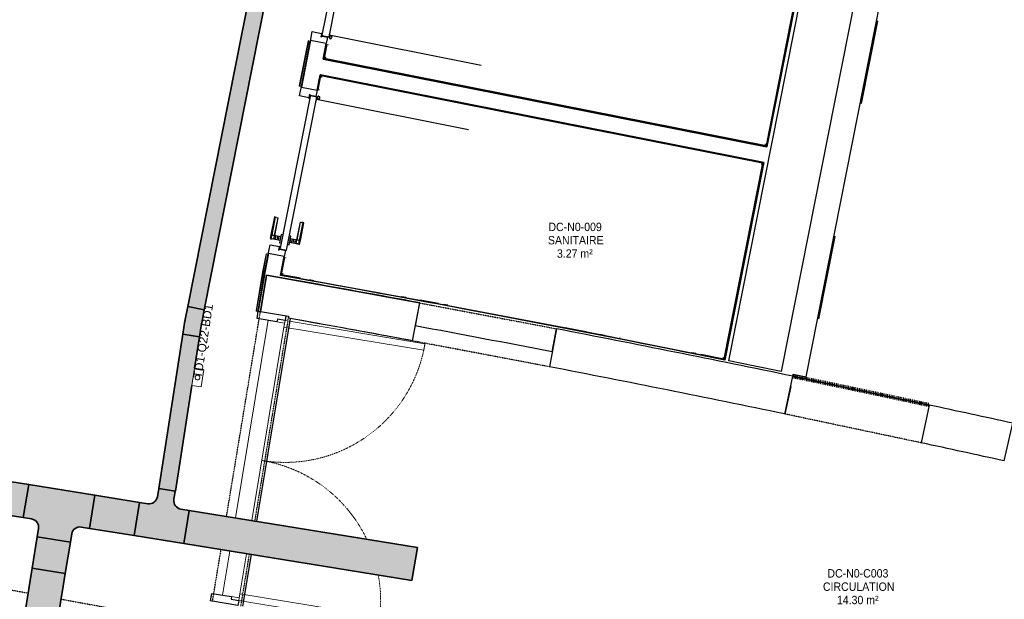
# Model space of a CAD drawing. Header units: millimetres. Extents: x -2845 to 74565, y -36590 to 13748.
# Tile 87 of 90: x 54691 to 60557, y -24662 to -21208. Entities that reach past the tile are written whole.
import ezdxf

# ---------------------------------------------------------------- set-up
doc = ezdxf.new("R2010")
doc.units = ezdxf.units.MM
doc.linetypes.add('Tiret', pattern=[2.5, 1.25, -1.25])
doc.linetypes.add('Tiret_2_', pattern=[2.5, 1.25, -1.25])
doc.layers.add('A-AREA', color=4, linetype='Tiret', lineweight=100, true_color=0x00ffff)
doc.layers.add('A-DOOR-HDLN', color=5, linetype='Tiret', lineweight=25, true_color=0x0000ff)
for name, color, linetype, lineweight in [('A-DETL-GENF', 7, 'Continuous', 18), ('A-DOOR', 7, 'Continuous', 25), ('A-FLOR', 7, 'Continuous', 25), ('A-FLOR-HRAL', 7, 'Continuous', 18), ('A-WALL', 7, 'Continuous', 25), ('CHEMIN DE CABLE ELE', 7, 'Continuous', 18), ('ESPACE', 7, 'Continuous', 30), ('I-WALL', 7, 'Continuous', 25), ('INSTAL ELECTRIQUE', 7, 'Continuous', 18), ('Q-SPCQ', 7, 'Continuous', 18)]:
    doc.layers.add(name, color=color, linetype=linetype, lineweight=lineweight)
doc.styles.add('Arial_3', font='arial.ttf', dxfattribs={"height": 50})
doc.styles.add('Arial_4', font='arial.ttf', dxfattribs={"width": 0.9, "height": 50})

# ---------------------------------------------------------------- blocks, each defined once
blk = doc.blocks.new('Ouverture en rectangle - Ouverture en rectangle _83x207_-3216016-2021_015_1111_DCE_1_50_N0 FINI_CFO_PCN')
at = {"layer": 'A-DOOR-HDLN', "linetype": 'Tiret_2_'}
for p, q in [((-415, 115), (415, 115)), ((415, -115), (-415, -115))]:
    blk.add_line(p, q, dxfattribs=at)
blk = doc.blocks.new('Ouverture en rectangle - Ouverture en rectangle _143x207_-3216767-2021_015_1111_DCE_1_50_N0 FINI_CFO_PCN')
at = {"layer": 'A-DOOR-HDLN', "linetype": 'Tiret_2_'}
for p, q in [((-715, 115), (-296.1, 115)), ((-96.1, 115), (715, 115)), ((-291.2, -115), (-715, -115)), ((715, -115), (-91.2, -115))]:
    blk.add_line(p, q, dxfattribs=at)
blk = doc.blocks.new('Ouverture en rectangle - Ouverture en rectangle _175x207_-3508446-2021_015_1111_DCE_1_50_N0 FINI_CFO_PCN')
at = {"layer": 'A-DOOR-HDLN', "linetype": 'Tiret_2_'}
for p, q in [((-875, 85), (-562.2, 85)), ((-362.2, 85), (875, 85)), ((-561.7, -85), (-875, -85)), ((875, -85), (-361.7, -85))]:
    blk.add_line(p, q, dxfattribs=at)
blk = doc.blocks.new('B02_DC_STR_rvt-1-2021_015_1111_DCE_1_50_N0 FINI_CFO_PCN')
at = {"layer": 'A-WALL'}
for p, q in [((3862, -23121.6), (3904.9, -22895.6)), ((3123.5, -22975.5), (3121.7, -22986.7)), ((4720.3, -23050.4), (4677.5, -23276.3)), ((6080.5, -23557.7), (6128.1, -23332.7)), ((6940.1, -23504.3), (6892.6, -23729.4)), ((7387.5, -23837.2), (7437.9, -23612.8))]:
    blk.add_line(p, q, dxfattribs=at)
for radius, start, end in [(108972.8, 79.473456, 79.871997), (108742.8, 79.473918, 79.870419), (108972.8, 78.282163, 79.037057), (108742.8, 78.282624, 79.036596), (108972.8, 77.577902, 77.845763), (108742.8, 77.578402, 77.845302)]:
    blk.add_arc((-16003.4, -130034.4), radius, start, end, dxfattribs=at)
at = {"layer": 'I-WALL'}
for p, q in [((2991.9, -22729.5), (2955.8, -22947.8)), ((3159.2, -22759.7), (2991.9, -22729.5)), ((2955.8, -22947.8), (3123.5, -22975.5))]:
    blk.add_line(p, q, dxfattribs=at)
at = {"layer": 'A-DOOR', "color": 5, "lineweight": 25, "true_color": 0x0000ff}
for name, p, rotation in [('Ouverture en rectangle - Ouverture en rectangle _83x207_-3216016-2021_015_1111_DCE_1_50_N0 FINI_CFO_PCN', (4291.2, -23086), 349.2552567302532), ('Ouverture en rectangle - Ouverture en rectangle _175x207_-3508446-2021_015_1111_DCE_1_50_N0 FINI_CFO_PCN', (2897, -23825), 80.61767038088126), ('Ouverture en rectangle - Ouverture en rectangle _83x207_-3216016-2021_015_1111_DCE_1_50_N0 FINI_CFO_PCN', (6510.3, -23531), 168.0639629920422), ('Ouverture en rectangle - Ouverture en rectangle _143x207_-3216767-2021_015_1111_DCE_1_50_N0 FINI_CFO_PCN', (1842.9, -24791.2), 349.5853757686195)]:
    blk.add_blockref(name, p, dxfattribs=dict(at, rotation=rotation))
blk = doc.blocks.new('PRT_SIMPLE_HUI_58x68x48 - PRT_BOIS_1V_930x2040x40-V7-2021_015_1111_DCE_1_50_N0 FINI_CFO_PCN')
at = {"layer": 'A-DETL-GENF', "lineweight": 25}
h = blk.add_hatch(color=256, dxfattribs=at)
h.paths.add_polyline_path([(-483.8, -9.7), (-485.1, -11.7), (-496.1, -13.2), (-500.5, -13.2), (-500.5, -14.5), (-494.4, -14.3), (-483.8, -12.8), (-483.8, -10.4)])
h.paths.add_polyline_path([(-508.5, -11.5), (-502, -11.5), (-502.2, -10.3), (-505.2, -10.3), (-505.2, -9.3), (-488.2, -9.5), (-485.1, -10.6), (-483.8, -9.7), (-489, -8), (-508.5, -8), (-508.5, -10.9)])
h = blk.add_hatch(color=256, dxfattribs=at)
h.paths.add_polyline_path([(413.8, -12.8), (426.3, -14.5), (430.5, -14.5), (430.2, -13.2), (425.7, -13.1), (415.1, -11.7), (413.8, -9.7), (413.8, -11.9)])
h.paths.add_polyline_path([(413.8, -9.7), (415.1, -10.6), (418.8, -9.3), (435.2, -9.6), (435.2, -10.3), (432, -10.3), (432, -11.5), (438.5, -11.5), (438.5, -8), (418.5, -8), (414.8, -9.3)])
at = {"layer": 'A-DETL-GENF'}
for p, q in [((-488.5, -8), (-508.5, -8)), ((-508.5, -8), (-508.5, -11.5)), ((-508.5, -11.5), (-502, -11.5)), ((-505.2, -10.3), (-505.2, -9.3)), ((-505.2, -9.3), (-488.7, -9.3)), ((-502, -10.3), (-505.2, -10.3)), ((-502, -11.5), (-502, -10.3)), ((-496.1, -13.2), (-500.5, -13.2)), ((-500.5, -13.2), (-500.5, -14.5)), ((-500.5, -14.5), (-496, -14.5)), ((-485.1, -11.7), (-496.1, -13.2)), ((-496, -14.5), (-483.8, -12.8)), ((-488.7, -9.3), (-485.1, -10.6)), ((-483.8, -9.7), (-488.5, -8)), ((-485.1, -10.6), (-485.1, -11.7)), ((-483.8, -12.8), (-483.8, -9.7)), ((418.5, -8), (413.8, -9.7)), ((413.8, -9.7), (413.8, -12.8)), ((413.8, -12.8), (426, -14.5)), ((415.1, -10.6), (418.7, -9.3)), ((415.1, -11.7), (415.1, -10.6)), ((426.1, -13.2), (415.1, -11.7)), ((438.5, -8), (418.5, -8)), ((418.7, -9.3), (435.2, -9.3)), ((426, -14.5), (430.5, -14.5)), ((430.5, -13.2), (426.1, -13.2)), ((430.5, -14.5), (430.5, -13.2)), ((435.2, -10.3), (432, -10.3)), ((432, -10.3), (432, -11.5)), ((432, -11.5), (438.5, -11.5)), ((435.2, -9.3), (435.2, -10.3)), ((438.5, -11.5), (438.5, -8))]:
    blk.add_line(p, q, dxfattribs=at)
at = {"layer": 'A-DOOR'}
for p, q in [((-427.1, 55), (-450.6, 55)), ((-450.6, 55), (-450.6, 54.5)), ((-450.6, 54.5), (-450.6, 50.4)), ((-427.1, 54.5), (-450.6, 54.5)), ((-450.6, 50.4), (-450.6, 43.3)), ((-427.1, 50.4), (-450.6, 50.4)), ((-450.6, 34), (-450.6, 43.3)), ((-450.6, 25.6), (-450.6, 34)), ((-427.1, 34), (-450.6, 34)), ((-450.6, 15.2), (-450.6, 25.6)), ((-427.1, 25.6), (-450.6, 25.6)), ((-450.6, 4.4), (-450.6, 15.2)), ((-427.1, 15.2), (-450.6, 15.2)), ((-450.6, -4), (-450.6, 4.4)), ((-450.6, 4.4), (-427.1, 4.4)), ((-319.6, 55), (-427.1, 55)), ((-427.1, 55), (-427.1, 54.5)), ((-427.1, 54.5), (-427.1, 55)), ((-427.1, 54.5), (-427.1, 50.4)), ((-319.6, 54.5), (-427.1, 54.5)), ((-427.1, 50.4), (-427.1, 54.5)), ((-427.1, 50.4), (-427.1, 43.3)), ((-319.6, 50.4), (-427.1, 50.4)), ((-427.1, 43.3), (-427.1, 50.4)), ((-427.1, 34), (-427.1, 43.3)), ((-427.1, 43.3), (-427.1, 34)), ((-427.1, 32.8), (-427.1, 34)), ((-319.6, 34), (-427.1, 34)), ((-427.1, 34), (-427.1, 25.6)), ((-427.1, 32.8), (-319.6, 32.8)), ((-427.1, 25.6), (-427.1, 15.2)), ((-427.1, 15.2), (-427.1, 4.4)), ((-427.1, 4.4), (-427.1, -4)), ((-319.6, 54.5), (-319.6, 55)), ((-319.6, 50.4), (-319.6, 54.5)), ((-319.6, 43.3), (-319.6, 50.4)), ((-319.6, 43.3), (-319.6, 34)), ((-319.6, 34), (-319.6, 32.8)), ((-499.5, -14.5), (-499.5, -54.5)), ((-499.5, -54.5), (430.5, -54.5)), ((426, -14.5), (-496, -14.5)), ((-465.6, -5.5), (-465.6, -14.5)), ((-413.4, -5.5), (-465.6, -5.5)), ((-465.6, -54.5), (-465.6, -63.5)), ((-450.6, -4), (-450.6, -5)), ((-450.6, -5), (-427.1, -5)), ((-427.1, -5), (-427.1, -4)), ((-413.4, -14.5), (-413.4, -5.5)), ((-413.4, -63.5), (-413.4, -54.5)), ((417, -54.5), (417, -977.5)), ((430.5, -54.5), (430.5, -14.5)), ((-465.6, -63.5), (-413.4, -63.5)), ((-427.1, -64), (-450.6, -64)), ((-450.6, -64), (-450.6, -65)), ((-450.6, -73.4), (-450.6, -65)), ((-450.6, -84.2), (-450.6, -73.4)), ((-427.1, -73.4), (-450.6, -73.4)), ((-450.6, -94.6), (-450.6, -84.2)), ((-450.6, -84.2), (-427.1, -84.2)), ((-450.6, -103), (-450.6, -94.6)), ((-450.6, -94.6), (-427.1, -94.6)), ((-450.6, -112.3), (-450.6, -103)), ((-450.6, -103), (-427.1, -103)), ((-450.6, -112.3), (-450.6, -119.4)), ((-427.1, -65), (-427.1, -64)), ((-427.1, -65), (-427.1, -73.4)), ((-427.1, -73.4), (-427.1, -84.2)), ((-427.1, -84.2), (-427.1, -94.6)), ((-427.1, -94.6), (-427.1, -103)), ((-427.1, -103), (-427.1, -101.8)), ((-319.6, -101.8), (-427.1, -101.8)), ((-427.1, -112.3), (-427.1, -103)), ((-427.1, -103), (-319.6, -103)), ((-427.1, -103), (-427.1, -112.3)), ((-427.1, -112.3), (-427.1, -119.4)), ((-427.1, -119.4), (-427.1, -112.3)), ((-319.6, -101.8), (-319.6, -103)), ((-319.6, -103), (-319.6, -112.3)), ((-319.6, -119.4), (-319.6, -112.3)), ((-450.6, -119.4), (-450.6, -123.5)), ((-450.6, -119.4), (-427.1, -119.4)), ((-450.6, -123.5), (-450.6, -124)), ((-450.6, -123.5), (-427.1, -123.5)), ((-450.6, -124), (-427.1, -124)), ((-427.1, -119.4), (-427.1, -123.5)), ((-427.1, -119.4), (-319.6, -119.4)), ((-427.1, -123.5), (-427.1, -119.4)), ((-427.1, -123.5), (-427.1, -124)), ((-427.1, -123.5), (-319.6, -123.5)), ((-427.1, -124), (-427.1, -123.5)), ((-427.1, -124), (-319.6, -124)), ((-319.6, -123.5), (-319.6, -119.4)), ((-319.6, -124), (-319.6, -123.5))]:
    blk.add_line(p, q, dxfattribs=at)
for radius, start, end in [(7.5, 360, 180), (9.12, 111.9887, 120), (7.5, 60, 120), (9.12, 60, 68.0113), (9.12, 155.82079, 180), (9.12, 180, 200.27181), (7.5, 180, 360), (7.5, 180, 240), (7.5, 135, 165), (9.12, 240, 248.01129), (7.5, 270, 0), (7.5, 2.37083, 30), (9.12, 0, 24.17921)]:
    blk.add_arc((429, -65.5), radius, start, end, dxfattribs=at)
at = {"layer": 'Q-SPCQ'}
for p, q in [((430.5, -54.5), (403.5, -54.5)), ((430.5, -40.5), (430.5, -54.5))]:
    blk.add_line(p, q, dxfattribs=at)
blk = doc.blocks.new('PRT_SIMPLE_HUI_58x68x48 - PRT_BOIS_1V_930x2040x40-V8-2021_015_1111_DCE_1_50_N0 FINI_CFO_PCN')
at = {"layer": 'A-DETL-GENF', "lineweight": 25}
h = blk.add_hatch(color=256, dxfattribs=at)
h.paths.add_polyline_path([(-483.8, 12.8), (-496.3, 14.5), (-500.5, 14.5), (-500.2, 13.2), (-495.7, 13.1), (-485.1, 11.7), (-483.8, 9.7), (-483.8, 11.9)])
h.paths.add_polyline_path([(-483.8, 9.7), (-485.1, 10.6), (-488.8, 9.3), (-505.2, 9.6), (-505.2, 10.2), (-502, 10.2), (-502, 11.5), (-508.5, 11.5), (-508.5, 8), (-488.5, 8), (-484.8, 9.3)])
h = blk.add_hatch(color=256, dxfattribs=at)
h.paths.add_polyline_path([(413.8, 9.7), (415.1, 11.7), (426.1, 13.2), (430.5, 13.2), (430.5, 14.5), (425.8, 14.5), (413.8, 12.8), (413.8, 10.4)])
h.paths.add_polyline_path([(438.5, 11.5), (432, 11.5), (432.2, 10.2), (435.2, 10.2), (435.2, 9.3), (418.2, 9.5), (415.1, 10.6), (413.8, 9.7), (419, 8), (438.5, 8), (438.5, 10.9)])
at = {"layer": 'A-DETL-GENF'}
for p, q in [((-508.5, 11.5), (-502, 11.5)), ((-508.5, 8), (-508.5, 11.5)), ((-488.5, 8), (-508.5, 8)), ((-505.2, 10.2), (-505.2, 9.3)), ((-502, 10.2), (-505.2, 10.2)), ((-505.2, 9.3), (-488.7, 9.3)), ((-502, 11.5), (-502, 10.2)), ((-500.5, 14.5), (-496, 14.5)), ((-500.5, 13.2), (-500.5, 14.5)), ((-496.1, 13.2), (-500.5, 13.2)), ((-485.1, 11.7), (-496.1, 13.2)), ((-496, 14.5), (-483.8, 12.8)), ((-488.7, 9.3), (-485.1, 10.6)), ((-483.8, 9.7), (-488.5, 8)), ((-485.1, 10.6), (-485.1, 11.7)), ((-483.8, 12.8), (-483.8, 9.7)), ((413.8, 12.8), (426, 14.5)), ((413.8, 9.7), (413.8, 12.8)), ((418.5, 8), (413.8, 9.7)), ((426.1, 13.2), (415.1, 11.7)), ((415.1, 11.7), (415.1, 10.6)), ((415.1, 10.6), (418.7, 9.3)), ((438.5, 8), (418.5, 8)), ((418.7, 9.3), (435.2, 9.3)), ((426, 14.5), (430.5, 14.5)), ((430.5, 13.2), (426.1, 13.2)), ((430.5, 14.5), (430.5, 13.2)), ((432, 11.5), (438.5, 11.5)), ((432, 10.2), (432, 11.5)), ((435.2, 10.2), (432, 10.2)), ((435.2, 9.3), (435.2, 10.2)), ((438.5, 11.5), (438.5, 8))]:
    blk.add_line(p, q, dxfattribs=at)
at = {"layer": 'A-DOOR'}
for p, q in [((417, 54.5), (417, 977.5)), ((-427.1, 124), (-450.6, 124)), ((-450.6, 124), (-450.6, 123.5)), ((-450.6, 123.5), (-450.6, 119.4)), ((-427.1, 123.5), (-450.6, 123.5)), ((-450.6, 119.4), (-450.6, 112.3)), ((-427.1, 119.4), (-450.6, 119.4)), ((-319.6, 124), (-427.1, 124)), ((-427.1, 124), (-427.1, 123.5)), ((-427.1, 123.5), (-427.1, 124)), ((-427.1, 123.5), (-427.1, 119.4)), ((-319.6, 123.5), (-427.1, 123.5)), ((-427.1, 119.4), (-427.1, 123.5)), ((-427.1, 119.4), (-427.1, 112.3)), ((-319.6, 119.4), (-427.1, 119.4)), ((-427.1, 112.3), (-427.1, 119.4)), ((-319.6, 123.5), (-319.6, 124)), ((-319.6, 119.4), (-319.6, 123.5)), ((-319.6, 112.3), (-319.6, 119.4)), ((-465.6, 63.5), (-465.6, 54.5)), ((-413.4, 63.5), (-465.6, 63.5)), ((-450.6, 103), (-450.6, 112.3)), ((-450.6, 94.6), (-450.6, 103)), ((-427.1, 103), (-450.6, 103)), ((-450.6, 84.2), (-450.6, 94.6)), ((-427.1, 94.6), (-450.6, 94.6)), ((-450.6, 73.4), (-450.6, 84.2)), ((-427.1, 84.2), (-450.6, 84.2)), ((-450.6, 65), (-450.6, 73.4)), ((-450.6, 73.4), (-427.1, 73.4)), ((-450.6, 65), (-450.6, 64)), ((-450.6, 64), (-427.1, 64)), ((-427.1, 103), (-427.1, 112.3)), ((-427.1, 112.3), (-427.1, 103)), ((-427.1, 101.8), (-427.1, 103)), ((-319.6, 103), (-427.1, 103)), ((-427.1, 103), (-427.1, 94.6)), ((-427.1, 101.8), (-319.6, 101.8)), ((-427.1, 94.6), (-427.1, 84.2)), ((-427.1, 84.2), (-427.1, 73.4)), ((-427.1, 73.4), (-427.1, 65)), ((-427.1, 64), (-427.1, 65)), ((-413.4, 54.5), (-413.4, 63.5)), ((-319.6, 112.3), (-319.6, 103)), ((-319.6, 103), (-319.6, 101.8)), ((-499.5, 54.5), (430.5, 54.5)), ((-499.5, 14.5), (-499.5, 54.5)), ((426, 14.5), (-496, 14.5)), ((-465.6, 14.5), (-465.6, 5.5)), ((-465.6, 5.5), (-413.4, 5.5)), ((-427.1, 5), (-450.6, 5)), ((-450.6, 5), (-450.6, 4)), ((-450.6, -4.4), (-450.6, 4)), ((-427.1, 4), (-427.1, 5)), ((-427.1, 4), (-427.1, -4.4)), ((-413.4, 5.5), (-413.4, 14.5)), ((430.5, 54.5), (430.5, 14.5)), ((-450.6, -15.2), (-450.6, -4.4)), ((-427.1, -4.4), (-450.6, -4.4)), ((-450.6, -25.6), (-450.6, -15.2)), ((-450.6, -15.2), (-427.1, -15.2)), ((-450.6, -34), (-450.6, -25.6)), ((-450.6, -25.6), (-427.1, -25.6)), ((-450.6, -43.3), (-450.6, -34)), ((-450.6, -34), (-427.1, -34)), ((-450.6, -43.3), (-450.6, -50.4)), ((-450.6, -50.4), (-450.6, -54.5)), ((-450.6, -50.4), (-427.1, -50.4)), ((-450.6, -54.5), (-450.6, -55)), ((-450.6, -54.5), (-427.1, -54.5)), ((-450.6, -55), (-427.1, -55)), ((-427.1, -4.4), (-427.1, -15.2)), ((-427.1, -15.2), (-427.1, -25.6)), ((-427.1, -25.6), (-427.1, -34)), ((-427.1, -34), (-427.1, -32.8)), ((-319.6, -32.8), (-427.1, -32.8)), ((-427.1, -43.3), (-427.1, -34)), ((-427.1, -34), (-319.6, -34)), ((-427.1, -34), (-427.1, -43.3)), ((-427.1, -43.3), (-427.1, -50.4)), ((-427.1, -50.4), (-427.1, -43.3)), ((-427.1, -50.4), (-427.1, -54.5)), ((-427.1, -50.4), (-319.6, -50.4)), ((-427.1, -54.5), (-427.1, -50.4)), ((-427.1, -54.5), (-427.1, -55)), ((-427.1, -54.5), (-319.6, -54.5)), ((-427.1, -55), (-427.1, -54.5)), ((-427.1, -55), (-319.6, -55)), ((-319.6, -32.8), (-319.6, -34)), ((-319.6, -34), (-319.6, -43.3)), ((-319.6, -50.4), (-319.6, -43.3)), ((-319.6, -54.5), (-319.6, -50.4)), ((-319.6, -55), (-319.6, -54.5))]:
    blk.add_line(p, q, dxfattribs=at)
for radius, start, end in [(9.12, 155.82079, 180), (9.12, 180, 204.17921), (7.5, 360, 180), (7.5, 120.83879, 180), (7.5, 180, 360), (7.5, 195, 225), (9.12, 111.98871, 120), (7.5, 240, 300), (7.5, 0, 90), (7.5, 330, 0), (9.12, 335.82079, 0), (9.12, 240, 248.0113), (9.12, 291.9887, 300)]:
    blk.add_arc((429, 65.5), radius, start, end, dxfattribs=at)
at = {"layer": 'Q-SPCQ'}
for p, q in [((430.5, 54.5), (403.5, 54.5)), ((430.5, 40.5), (430.5, 54.5))]:
    blk.add_line(p, q, dxfattribs=at)
blk = doc.blocks.new('53_TRAPPE DE VISITE - 400x400-444114-2021_015_1111_DCE_1_50_N0 FINI_CFO_PCN')
at = {"layer": 'A-DOOR'}
for p, q in [((6283.5, -22990.7), (6380.4, -22500.2)), ((6372.6, -22498.7), (6380.4, -22500.2)), ((6283.5, -22990.7), (6275.6, -22989.2))]:
    blk.add_line(p, q, dxfattribs=at)
blk = doc.blocks.new('51_PORTE_2 VENTEAUX TUNEL  - 166X204-479372-2021_015_1111_DCE_1_50_N0 FINI_CFO_PCN')
at = {"layer": 'A-DOOR', "color": 251, "lineweight": 18, "true_color": 0x646464}
for p, q in [((-845, 1003), (-845, 158)), ((-845, 1003), (-805, 1003)), ((-805, 1003), (-805, 158)), ((805, 1003), (805, 158)), ((845, 1003), (805, 1003)), ((845, 1003), (845, 158)), ((-805, 158), (-845, 158)), ((805, 158), (845, 158))]:
    blk.add_line(p, q, dxfattribs=at)
at = {"layer": 'A-DOOR'}
for p, q in [((-873.5, 158), (-846, 158)), ((-846, 158), (-846, 112)), ((846, 158), (876, 158)), ((846, 112), (846, 158)), ((876, 158), (876, -8)), ((-846, 112), (-830, 112)), ((-830, 112), (-830, -8)), ((830, 112), (846, 112)), ((830, -8), (830, 112)), ((-830, -8), (-873.5, -8)), ((876, -8), (830, -8))]:
    blk.add_line(p, q, dxfattribs=at)
at = {"layer": 'A-DOOR', "color": 251, "linetype": 'Tiret', "lineweight": 18, "true_color": 0x646464}
for centre, start, end in [((-845, 158), 360, 90), ((845, 158), 90, 109.71051), ((845, 158), 125.02652, 180)]:
    blk.add_arc(centre, 845, start, end, dxfattribs=at)
blk = doc.blocks.new('Garde-corps - Garde-corps-512913-2021_015_1111_DCE_1_50_N0 FINI_CFO_PCN')
at = {"layer": 'A-FLOR-HRAL'}
for p, q in [((3241.1, -21333.7), (3187.8, -21603.1)), ((3242.7, -21334), (3189.4, -21603.4)), ((3244.4, -21334.3), (3191.1, -21603.7)), ((3251.4, -21335.7), (3198.1, -21605.1)), ((3242.7, -21334), (3241.1, -21333.7)), ((3242.7, -21334), (3244.4, -21334.3)), ((3244.4, -21334.3), (3251.4, -21335.7)), ((3254.4, -21336.3), (3251.4, -21335.7)), ((3187.8, -21603.1), (3189.4, -21603.4)), ((3191.1, -21603.7), (3189.4, -21603.4)), ((3198.1, -21605.1), (3191.1, -21603.7)), ((3198.1, -21605.1), (3201.1, -21605.7))]:
    blk.add_line(p, q, dxfattribs=at)
blk = doc.blocks.new('Garde-corps - Garde-corps-513132-2021_015_1111_DCE_1_50_N0 FINI_CFO_PCN')
at = {"layer": 'A-FLOR-HRAL'}
for p, q in [((2989.9, -22603.7), (2968.2, -22713)), ((2991.5, -22604), (2969.8, -22713.3)), ((2993.2, -22604.3), (2971.6, -22713.6)), ((3000.2, -22605.7), (2978.6, -22714.9)), ((2991.5, -22604), (2989.9, -22603.7)), ((2991.5, -22604), (2993.2, -22604.3)), ((2993.2, -22604.3), (3000.2, -22605.7)), ((3003.1, -22606.3), (3000.2, -22605.7)), ((2968.2, -22713), (2930.1, -22943.6)), ((2969.8, -22713.3), (2931.8, -22943.9)), ((2971.6, -22713.6), (2933.5, -22944.1)), ((2978.6, -22714.9), (2940.5, -22945.3)), ((2971.6, -22713.6), (2978.6, -22714.9)), ((2930.1, -22943.6), (2931.8, -22943.9)), ((2933.5, -22944.1), (2931.8, -22943.9)), ((2940.5, -22945.3), (2933.5, -22944.1)), ((2940.5, -22945.3), (2943.5, -22945.8))]:
    blk.add_line(p, q, dxfattribs=at)
blk.add_open_spline([(2968.2, -22713), (2968.2, -22713), (2968.3, -22713), (2968.5, -22713.1), (2969, -22713.2), (2969.4, -22713.2), (2969.7, -22713.3), (2969.8, -22713.3), (2969.8, -22713.3)], degree=3, knots=[0.0720224, 0.0720224, 0.0720224, 0.0720224, 0.2, 0.4, 0.6, 0.8, 0.9, 1, 1, 1, 1], dxfattribs=at)
blk.add_open_spline([(2978.6, -22714.9), (2978.6, -22714.9), (2978.8, -22715), (2980, -22715.2), (2981, -22715.4), (2981.5, -22715.4)], degree=3, dxfattribs=at)
blk = doc.blocks.new('Garde-corps - Garde-corps-522878-2021_015_1111_DCE_1_50_N0 FINI_CFO_PCN')
at = {"layer": 'A-FLOR-HRAL'}
for p, q in [((3547.9, -20354.6), (3565, -20268.2)), ((3551.4, -20355.3), (3567.8, -20272.4)), ((3565, -20268.2), (4810.4, -20514.3)), ((3567.8, -20272.4), (4810, -20517.8)), ((3547.9, -20354.6), (3551.4, -20355.3)), ((3559.5, -20356.9), (3551.3, -20355.3)), ((5202.4, -20595.4), (6199.3, -20792.4)), ((5203.1, -20592), (6203.4, -20789.6)), ((6199.3, -20792.4), (5968.7, -21958.1)), ((6203.4, -20789.7), (5971.4, -21962.3)), ((3333.1, -21440.9), (3350, -21355.2)), ((3337.2, -21438.1), (3353.4, -21355.9)), ((3353.4, -21355.9), (3350, -21355.2)), ((3353.4, -21355.9), (3361.5, -21357.5)), ((5971.4, -21962.3), (3333.1, -21440.9)), ((5968.7, -21958.1), (3337.2, -21438.1))]:
    blk.add_line(p, q, dxfattribs=at)
for points in [[(3567.8, -20272.4), (3567.8, -20272.4), (3567.7, -20272.2), (3567.1, -20271.3), (3566.2, -20270), (3565.5, -20268.9), (3565, -20268.2)], [(6199.3, -20792.4), (6199.3, -20792.4), (6199.5, -20792.3), (6200.3, -20791.7), (6201.6, -20790.8), (6202.7, -20790.1), (6203.4, -20789.6)], [(3337.2, -21438.1), (3337.2, -21438.1), (3337, -21438.2), (3336.2, -21438.8), (3334.8, -21439.7), (3333.7, -21440.4), (3333.1, -21440.9)], [(5968.7, -21958.1), (5968.7, -21958.1), (5968.8, -21958.3), (5969.3, -21959.2), (5970.2, -21960.5), (5971, -21961.6), (5971.4, -21962.3)]]:
    blk.add_open_spline(points, degree=3, dxfattribs=at)
for points in [[(3574.3, -20282.1), (3573.9, -20281.5), (3573.2, -20280.5), (3571.9, -20278.5), (3570.7, -20276.7), (3569.6, -20275.1), (3568.7, -20273.7), (3568.1, -20272.8), (3567.7, -20272.3)], [(6189.6, -20798.9), (6190.1, -20798.5), (6191.1, -20797.8), (6193.1, -20796.5), (6194.9, -20795.3), (6196.5, -20794.2), (6197.9, -20793.3), (6198.8, -20792.7), (6199.3, -20792.3)], [(3346.9, -21431.6), (3346.3, -21432), (3345.3, -21432.6), (3343.4, -21434), (3341.5, -21435.2), (3339.9, -21436.3), (3338.5, -21437.2), (3337.6, -21437.8), (3337.1, -21438.1)], [(5962.2, -21948.4), (5962.5, -21949), (5963.2, -21950), (5964.5, -21952), (5965.7, -21953.8), (5966.8, -21955.4), (5967.8, -21956.8), (5968.4, -21957.7), (5968.7, -21958.2)]]:
    blk.add_open_spline(points, degree=3, knots=[0.3333333, 0.3333333, 0.3333333, 0.3333333, 0.375, 0.4166667, 0.5, 0.5416667, 0.5833333, 0.6509756, 0.6509756, 0.6509756, 0.6509756], dxfattribs=at)
blk = doc.blocks.new('Garde-corps - Garde-corps-523017-2021_015_1111_DCE_1_50_N0 FINI_CFO_PCN')
at = {"layer": 'A-FLOR-HRAL'}
for p, q in [((3296.7, -21624.8), (3313.7, -21539)), ((3300.1, -21625.5), (3316.4, -21543.1)), ((3313.7, -21539), (4559.5, -21785.2)), ((3316.4, -21543.1), (4558.8, -21788.6)), ((3296.7, -21624.8), (3294.2, -21624.3)), ((3296.7, -21624.8), (3300.1, -21625.5)), ((3308.2, -21627.1), (3300.1, -21625.5)), ((4951.3, -21866.2), (5947.9, -22063.1)), ((4951.9, -21862.7), (5952, -22060.4)), ((5947.9, -22063.1), (5717.2, -23229.4)), ((5952, -22060.4), (5719.9, -23233.5)), ((3078, -22730), (3098.9, -22624.6)), ((3082.2, -22727.2), (3102.3, -22625.3)), ((3096.4, -22624.1), (3098.9, -22624.6)), ((3102.3, -22625.3), (3098.9, -22624.6)), ((3102.3, -22625.3), (3110.4, -22626.9)), ((3194.7, -22747.3), (3082.2, -22727.2)), ((3274.7, -22761.6), (3249.3, -22757.1)), ((3824.5, -22861.9), (3796.3, -22856.7)), ((4016.8, -22897.6), (3906.9, -22877.2)), ((4072.1, -22908), (4045.1, -22902.9)), ((4238.1, -22939.2), (4236.5, -22938.9)), ((4895.1, -23065.5), (4771.6, -23041.5)), ((5006.4, -23087.3), (4977.3, -23081.6)), ((5101.5, -23106), (5093.6, -23104.5)), ((5550.7, -23195.7), (5525.5, -23190.6)), ((5717.2, -23229.4), (5580.2, -23201.6))]:
    blk.add_line(p, q, dxfattribs=at)
at = {"layer": 'A-FLOR-HRAL', "flags": 128}
for points in [[(3082.2, -22727.2), (3081.8, -22727.4), (3080.9, -22728.1), (3079.6, -22729), (3078, -22730)], [(3091.4, -22720.9), (3090.3, -22721.7), (3085.7, -22724.8), (3082.1, -22727.2)]]:
    blk.add_lwpolyline(points, dxfattribs=at)
at = {"layer": 'A-FLOR-HRAL'}
blk.add_arc((-16003.4, -130034.4), 108987.8, 78.502843, 79.91674, dxfattribs=at)
for points in [[(3316.4, -21543.1), (3316.4, -21543.1), (3316.3, -21542.9), (3315.7, -21542.1), (3314.9, -21540.7), (3314.1, -21539.6), (3313.7, -21539)], [(5947.9, -22063.1), (5947.9, -22063.1), (5948.1, -22063), (5948.9, -22062.4), (5950.2, -22061.5), (5951.4, -22060.8), (5952, -22060.4)]]:
    blk.add_open_spline(points, degree=3, dxfattribs=at)
for points, knots in [([(3322.9, -21552.8), (3322.6, -21552.2), (3321.9, -21551.2), (3320.6, -21549.3), (3319.3, -21547.4), (3318.2, -21545.8), (3317.3, -21544.4), (3316.7, -21543.5), (3316.4, -21543)], [0.3333333, 0.3333333, 0.3333333, 0.3333333, 0.375, 0.4166667, 0.5, 0.5416667, 0.5833333, 0.6509756, 0.6509756, 0.6509756, 0.6509756]), ([(5938.2, -22069.6), (5938.7, -22069.2), (5939.7, -22068.6), (5941.7, -22067.3), (5943.5, -22066), (5945.2, -22064.9), (5946.6, -22064), (5947.4, -22063.4), (5948, -22063.1)], [0.3333333, 0.3333333, 0.3333333, 0.3333333, 0.375, 0.4166667, 0.5, 0.5416667, 0.5833333, 0.6509756, 0.6509756, 0.6509756, 0.6509756]), ([(5711, -23220.1), (5711.3, -23220.5), (5711.8, -23221.3), (5712.6, -23222.5), (5713.4, -23223.7), (5714.1, -23224.8), (5715, -23226.1), (5715.9, -23227.5), (5716.7, -23228.6), (5717.1, -23229.3), (5717.2, -23229.4)], [0.3928571, 0.3928571, 0.3928571, 0.3928571, 0.4285714, 0.4642857, 0.5, 0.5357143, 0.5714286, 0.625, 0.6785714, 0.6999399, 0.6999399, 0.6999399, 0.6999399]), ([(5717.2, -23229.4), (5717.2, -23229.4), (5717.2, -23229.5), (5717.4, -23229.7), (5717.5, -23229.9), (5717.7, -23230.1), (5717.8, -23230.4), (5718, -23230.6), (5718.2, -23230.9), (5718.4, -23231.3), (5718.6, -23231.6), (5719, -23232.1), (5719.4, -23232.7), (5719.7, -23233.2), (5719.9, -23233.5)], [0, 0, 0, 0, 0.125, 0.25, 0.3125, 0.375, 0.4375, 0.5, 0.5625, 0.625, 0.6875, 0.75, 0.875, 1, 1, 1, 1])]:
    blk.add_open_spline(points, degree=3, knots=knots, dxfattribs=at)
blk = doc.blocks.new('51_BARRE DE SEUIL INOXIDABLE - 51_BARRE DE SEUIL INOXIDABLE-553672-2021_015_1111_DCE_1_50_N0 FINI_CFO_PCN')
at = {"layer": 'Q-SPCQ'}
for p, q in [((-830, 0), (-563.6, 0)), ((-830, -88.8), (-830, -54)), ((-363.6, 0), (830, 0)), ((830, -54), (830, -88.8)), ((-830, -88.8), (-830, -100)), ((-830, -100), (-563.2, -100)), ((-363.2, -100), (830, -100)), ((830, -100), (830, -88.8))]:
    blk.add_line(p, q, dxfattribs=at)
blk = doc.blocks.new('72_MIROIR_GEN - 400x800-573947-2021_015_1111_DCE_1_50_N0 FINI_CFO_PCN')
at = {"layer": 'Q-SPCQ', "color": 251, "true_color": 0x646464}
for p, q in [((200, 0), (-200, 0)), ((-200, 0), (-200, -4)), ((200, -4), (200, 0)), ((-200, -4), (200, -4))]:
    blk.add_line(p, q, dxfattribs=at)
blk = doc.blocks.new('B02_ARC_rvt-1-2021_015_1111_DCE_1_50_N0 FINI_CFO_PCN')
at = {"layer": 'A-AREA'}
blk.add_arc((-16003.4, -130034.4), 108972.8, 77.84576, 78.282166, dxfattribs=at)
at = {"layer": 'A-FLOR'}
for p, q in [((3253.7, -21336.2), (3265, -21279.3)), ((3265, -21279.3), (3320.6, -21290.3)), ((3321.9, -21290.5), (3323.9, -21290.9)), ((3325.2, -21291.2), (3326.4, -21291.4)), ((3323.8, -21304.7), (3323.5, -21306.1)), ((3323.5, -21306.1), (3355.9, -21312.6)), ((3355.9, -21312.6), (3348.5, -21350.2)), ((3189.1, -21662.5), (3200.4, -21605.6)), ((3293.4, -21628.7), (3285.9, -21666.3)), ((3244.8, -21673.5), (3189.1, -21662.5)), ((3248.1, -21674.1), (3246.1, -21673.7)), ((3250.6, -21674.6), (3249.4, -21674.4)), ((3253.5, -21659.9), (3253.2, -21661.4)), ((3285.9, -21666.3), (3253.5, -21659.9)), ((3002.5, -22606.2), (3013.7, -22549.3)), ((3013.7, -22549.3), (3069.4, -22560.3)), ((3070.7, -22560.5), (3072.7, -22560.9)), ((3072.6, -22574.7), (3072.3, -22576.1)), ((3072.3, -22576.1), (3104.7, -22582.6)), ((3074, -22561.2), (3075.2, -22561.4)), ((3104.7, -22582.6), (3097.2, -22620.2)), ((3133.3, -22988.8), (2933.6, -24197.5)), ((3312.8, -23021), (3133.3, -22988.7)), ((6114.9, -23394.8), (6081.1, -23557.8)), ((6081.1, -23557.8), (6080.5, -23557.7)), ((2901, -24394.9), (2850, -24703.6))]:
    blk.add_line(p, q, dxfattribs=at)
blk.add_arc((-16003.4, -130034.4), 108742.8, 79.473918, 79.697415, dxfattribs=at)
at = {"layer": 'A-WALL'}
for p, q in [((5746.4, -23241.5), (6664.6, -18600.1)), ((6203.9, -20789.8), (5971.8, -21962.8)), ((6206.3, -20787.7), (5973.4, -21965.2)), ((5973.4, -21965.2), (6205.8, -20790.1)), ((3255.3, -21331.7), (3200.2, -21610.3)), ((3348.5, -21350.2), (3255.3, -21331.7)), ((3330.1, -21442.8), (3348.5, -21350.2)), ((3347.5, -21354.7), (3330.5, -21440.9)), ((3332.5, -21441.3), (3349.5, -21355.1)), ((3349.5, -21355.1), (3347.5, -21354.7)), ((3330.5, -21440.9), (3330.1, -21442.8)), ((5973.4, -21965.2), (3330.1, -21442.8)), ((3330.1, -21442.8), (5971.4, -21964.8)), ((5971.8, -21962.8), (3332.5, -21441.3)), ((3293.4, -21628.7), (3311.7, -21536)), ((3311.7, -21536), (3294.3, -21624.1)), ((3296.2, -21624.5), (3313.3, -21538.4)), ((3311.7, -21536), (5954.9, -22058.4)), ((3313.6, -21536.4), (3311.7, -21536)), ((3313.3, -21538.4), (4559.6, -21784.7)), ((5954.9, -22058.4), (3313.6, -21536.4)), ((3200.2, -21610.3), (3293.4, -21628.7)), ((3294.3, -21624.1), (3296.2, -21624.5)), ((4952, -21862.2), (5952.6, -22060)), ((5971.4, -21964.8), (5973.4, -21965.2)), ((5952.6, -22060), (5720.3, -23234.1)), ((5954.9, -22058.4), (5721.9, -23236.5)), ((5722.3, -23234.5), (5954.6, -22060.3)), ((5954.6, -22060.3), (5954.9, -22058.4)), ((3004, -22601.7), (2981.5, -22715.4)), ((3097.2, -22620.2), (3004, -22601.7)), ((3075.1, -22732), (3097.2, -22620.2)), ((3096.3, -22624.7), (3075.5, -22730.1)), ((3077.4, -22730.4), (3098.3, -22625.1)), ((3098.3, -22625.1), (3096.3, -22624.7)), ((2979.5, -22727.8), (2943.5, -22945.8)), ((2955.8, -22947.8), (2991.8, -22730)), ((2981.5, -22715.4), (2979.5, -22727.8)), ((3075.5, -22730.1), (3075.1, -22732)), ((2943.5, -22945.8), (2955.8, -22947.8)), ((5721.9, -23236.5), (5722.3, -23234.5)), ((6127.8, -23332.6), (6130.4, -23320.4))]:
    blk.add_line(p, q, dxfattribs=at)
at = {"layer": 'A-WALL', "flags": 128}
for points in [[(2991.8, -22730), (3447.5, -22811.6), (3902.9, -22895.2)], [(3905.2, -22883), (3490.3, -22806.7), (3075.1, -22732)], [(5720.3, -23234.1), (4840.7, -23059), (3959.8, -22891.1), (3077.4, -22730.4)], [(5721.9, -23236.5), (5222.7, -23136.1), (4723, -23038.1)], [(6058.2, -23305.4), (5902.3, -23273.3), (5746.4, -23241.5)]]:
    blk.add_lwpolyline(points, dxfattribs=at)
at = {"layer": 'A-WALL'}
for radius, start, end in [(108985.3, 78.501522, 79.91808), (108972.8, 78.28229, 79.03693)]:
    blk.add_arc((-16003.4, -130034.4), radius, start, end, dxfattribs=at)
at = {"layer": 'I-WALL'}
for p, q in [((6975.9, -18661.7), (6058.2, -23305.4)), ((6207, -23336.3), (7125, -18691.2)), ((3902.9, -22895.2), (3877.5, -23032.4)), ((4694.1, -23187.4), (4720.6, -23050.4)), ((6130.4, -23320.4), (6207, -23336.3))]:
    blk.add_line(p, q, dxfattribs=at)
for radius in [108985.3, 108833.3]:
    blk.add_arc((-16003.4, -130034.4), radius, 79.03693, 79.474503, dxfattribs=at)
at = {"layer": 'A-DOOR', "lineweight": 18}
for name, p, rotation in [('PRT_SIMPLE_HUI_58x68x48 - PRT_BOIS_1V_930x2040x40-V8-2021_015_1111_DCE_1_50_N0 FINI_CFO_PCN', (3393.1, -20879.5), 258.8099662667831), ('PRT_SIMPLE_HUI_58x68x48 - PRT_BOIS_1V_930x2040x40-V7-2021_015_1111_DCE_1_50_N0 FINI_CFO_PCN', (3155.5, -22080.9), 78.8099662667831), ('51_PORTE_2 VENTEAUX TUNEL  - 166X204-479372-2021_015_1111_DCE_1_50_N0 FINI_CFO_PCN', (2809, -23808.9), 260.6176703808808)]:
    blk.add_blockref(name, p, dxfattribs=dict(at, rotation=rotation))
for p in [(253.7, 1283.6), (0, 0)]:
    blk.add_blockref('53_TRAPPE DE VISITE - 400x400-444114-2021_015_1111_DCE_1_50_N0 FINI_CFO_PCN', p, dxfattribs=at)
at = {"layer": 'A-FLOR-HRAL', "lineweight": 18}
for name in ['Garde-corps - Garde-corps-522878-2021_015_1111_DCE_1_50_N0 FINI_CFO_PCN', 'Garde-corps - Garde-corps-512913-2021_015_1111_DCE_1_50_N0 FINI_CFO_PCN', 'Garde-corps - Garde-corps-523017-2021_015_1111_DCE_1_50_N0 FINI_CFO_PCN', 'Garde-corps - Garde-corps-513132-2021_015_1111_DCE_1_50_N0 FINI_CFO_PCN']:
    blk.add_blockref(name, (0, 0), dxfattribs=at)
at = {"layer": 'Q-SPCQ', "lineweight": 18}
for name, p, rotation in [('72_MIROIR_GEN - 400x800-573947-2021_015_1111_DCE_1_50_N0 FINI_CFO_PCN', (4755.8, -21823.5), 348.8212149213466), ('51_BARRE DE SEUIL INOXIDABLE - 51_BARRE DE SEUIL INOXIDABLE-553672-2021_015_1111_DCE_1_50_N0 FINI_CFO_PCN', (2866.2, -23818.4), 80.61767038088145)]:
    blk.add_blockref(name, p, dxfattribs=dict(at, rotation=rotation))
blk = doc.blocks.new('Chemin de câbles - Té - Standard-4698436-2021_015_1111_DCE_1_50_N0 FINI_CFO_PCN')
at = {"layer": 'CHEMIN DE CABLE ELE', "lineweight": 35, "true_color": 0x0080ff}
blk.add_hatch(color=150, dxfattribs=at).paths.add_polyline_path([(100, -200), (100, -150), (101.7, -137.1), (106.7, -125), (114.6, -114.6), (125, -106.7), (137.1, -101.7), (150, -100), (200, -100), (200, 100), (-200, 100), (-200, -100), (-150, -100), (-137.1, -101.7), (-125, -106.7), (-114.6, -114.6), (-106.7, -125), (-101.7, -137.1), (-100, -150), (-100, -200)])
at = {"layer": 'CHEMIN DE CABLE ELE', "color": 8, "lineweight": 35, "true_color": 0x808080}
for p, q in [((200, 100), (-200, 100)), ((-200, 100), (-200, -100)), ((200, -100), (200, 100)), ((-200, -100), (-150, -100)), ((150, -100), (200, -100)), ((-100, -150), (-100, -200)), ((100, -200), (100, -150)), ((-100, -200), (100, -200))]:
    blk.add_line(p, q, dxfattribs=at)
for centre, start, end in [((-150, -150), 0, 90), ((150, -150), 90, 180)]:
    blk.add_arc(centre, 50, start, end, dxfattribs=at)
blk = doc.blocks.new('602_BOITE DE DERIVATION - 105X105X50 GENERIQUE-7162965-2021_015_1111_DCE_1_50_N0 FINI_CFO_PCN')
at = {"layer": 'INSTAL ELECTRIQUE'}
for p, q in [((2548.2, -23387.9), (2564.3, -23284.1)), ((2564.3, -23284.1), (2618.7, -23292.6)), ((2618.7, -23292.6), (2602.5, -23396.3)), ((2602.5, -23396.3), (2548.2, -23387.9))]:
    blk.add_line(p, q, dxfattribs=at)
for start, end in [(81.15146, 261.15146), (261.15146, 81.15146)]:
    blk.add_arc((2581, -23339.9), 14, start, end, dxfattribs=at)
blk = doc.blocks.new('Chemin de câbles - Courbure concave - Standard-6391684-2021_015_1111_DCE_1_50_N0 FINI_CFO_PCN')
at = {"layer": 'CHEMIN DE CABLE ELE', "lineweight": 35, "true_color": 0x0080ff}
for points in [[(1781.8, -24582.6), (1793.8, -24508.6), (1596.4, -24476.6), (1584.4, -24550.6)], [(1765.9, -24681.3), (1781.8, -24582.6), (1584.4, -24550.6), (1568.4, -24649.4), (1573.5, -24650.2)], [(1755.5, -24745.4), (1765.9, -24681.3), (1568.4, -24649.4), (1558.1, -24713.5)]]:
    blk.add_hatch(color=150, dxfattribs=at).paths.add_polyline_path(points)
at = {"layer": 'CHEMIN DE CABLE ELE', "color": 8, "lineweight": 35, "true_color": 0x808080}
for p, q in [((1596.4, -24476.6), (1584.4, -24550.6)), ((1596.4, -24476.6), (1793.8, -24508.6)), ((1781.8, -24582.6), (1793.8, -24508.6)), ((1568.4, -24649.4), (1584.4, -24550.6)), ((1781.8, -24582.6), (1765.9, -24681.3)), ((1558.1, -24713.5), (1568.4, -24649.4)), ((1765.9, -24681.3), (1755.5, -24745.4)), ((1755.5, -24745.4), (1558.1, -24713.5))]:
    blk.add_line(p, q, dxfattribs=at)
blk = doc.blocks.new('Chemin de câbles - Té - Standard-6517656-2021_015_1111_DCE_1_50_N0 FINI_CFO_PCN')
at = {"layer": 'CHEMIN DE CABLE ELE', "lineweight": 35, "true_color": 0x0080ff}
blk.add_hatch(color=150, dxfattribs=at).paths.add_polyline_path([(-150, 100), (-150, -100), (-100, -100), (-87.1, -101.7), (-75, -106.7), (-64.6, -114.6), (-56.7, -125), (-51.7, -137.1), (-50, -150), (-50, -200), (50, -200), (50, -150), (51.7, -137.1), (56.7, -125), (64.6, -114.6), (75, -106.7), (87.1, -101.7), (100, -100), (150, -100), (150, 100), (-132.4, 100)])
at = {"layer": 'CHEMIN DE CABLE ELE', "color": 8, "lineweight": 35, "true_color": 0x808080}
for p, q in [((150, 100), (-150, 100)), ((-150, 100), (-150, -100)), ((150, -100), (150, 100)), ((-150, -100), (-100, -100)), ((100, -100), (150, -100)), ((-50, -150), (-50, -200)), ((50, -200), (50, -150)), ((-50, -200), (50, -200))]:
    blk.add_line(p, q, dxfattribs=at)
for centre, start, end in [((-100, -150), 0, 90), ((100, -150), 90, 180)]:
    blk.add_arc(centre, 50, start, end, dxfattribs=at)
blk = doc.blocks.new('Chemin de câbles - Courbure - Standard-6518691-2021_015_1111_DCE_1_50_N0 FINI_CFO_PCN')
at = {"layer": 'CHEMIN DE CABLE ELE', "lineweight": 35, "true_color": 0x0080ff}
blk.add_hatch(color=150, dxfattribs=at).paths.add_polyline_path([(81, 53.4), (-3.1, 50), (-83.1, 50), (-83.1, -50), (5.1, -49.8), (85, -46.6)])
at = {"layer": 'CHEMIN DE CABLE ELE', "color": 8, "lineweight": 35, "true_color": 0x808080}
for p, q in [((-83.1, -50), (-83.1, 50)), ((-83.1, 50), (-3.1, 50)), ((81, 53.4), (1, 50.1)), ((85, -46.6), (81, 53.4)), ((-3.1, -50), (-83.1, -50)), ((5.1, -49.8), (85, -46.6))]:
    blk.add_line(p, q, dxfattribs=at)
for radius in [100, 200]:
    blk.add_arc((-3.1, 150), radius, 270, 272.3415, dxfattribs=at)
blk = doc.blocks.new('B02_ELE_rvt-1-2021_015_1111_DCE_1_50_N0 FINI_CFO_PCN')
at = {"layer": 'CHEMIN DE CABLE ELE', "lineweight": 5, "true_color": 0x0080ff}
for points in [[(2621.9, -22936.1), (3830, -16829.2), (3731.9, -16809.8), (2523.8, -22916.7)], [(2450.1, -24017.7), (2593.4, -23097.7), (2494.5, -23082.3), (2351.3, -24002.3)], [(1543.8, -24175.3), (1575.8, -23977.9), (-1837.2, -23425.7), (-1869.1, -23623.1), (1283.6, -24133.2)], [(2203.8, -24282.1), (2235.7, -24084.6), (1970.6, -24041.8), (1938.7, -24239.2), (2067.3, -24260)], [(3859.1, -24549.9), (3891.1, -24352.5), (2531.9, -24132.6), (2499.9, -24330), (3634.8, -24513.6)], [(1793.8, -24508.6), (1824, -24321.9), (1626.6, -24290), (1596.4, -24476.6)]]:
    blk.add_hatch(color=150, dxfattribs=at).paths.add_polyline_path(points)
at = {"layer": 'CHEMIN DE CABLE ELE', "color": 8, "lineweight": 35, "true_color": 0x808080}
for p, q in [((3731.9, -16809.8), (2523.8, -22916.7)), ((3830, -16829.2), (2621.9, -22936.1)), ((2621.9, -22936.1), (2523.8, -22916.7)), ((2351.3, -24002.3), (2494.5, -23082.3)), ((2494.5, -23082.3), (2593.4, -23097.7)), ((2564.3, -23284.1), (2593.4, -23097.7)), ((2450.1, -24017.7), (2548.2, -23387.9)), ((1575.8, -23977.9), (-1837.2, -23425.7)), ((1543.8, -24175.3), (-1869.1, -23623.1)), ((1575.8, -23977.9), (1543.8, -24175.3)), ((1938.7, -24239.2), (1970.6, -24041.8)), ((2235.7, -24084.6), (1970.6, -24041.8)), ((2450.1, -24017.7), (2351.3, -24002.3)), ((2235.7, -24084.6), (2203.8, -24282.1)), ((2499.9, -24330), (2531.9, -24132.6)), ((3891.1, -24352.5), (2531.9, -24132.6)), ((2203.8, -24282.1), (1938.7, -24239.2)), ((1596.4, -24476.6), (1626.6, -24290)), ((1626.6, -24290), (1824, -24321.9)), ((1793.8, -24508.6), (1824, -24321.9)), ((3859.1, -24549.9), (2499.9, -24330)), ((3891.1, -24352.5), (3859.1, -24549.9)), ((1793.8, -24508.6), (1596.4, -24476.6))]:
    blk.add_line(p, q, dxfattribs=at)
at = {"layer": 'CHEMIN DE CABLE ELE', "color": 253, "lineweight": 18, "true_color": 0xaaaaaa}
for name, p, rotation in [('Chemin de câbles - Courbure - Standard-6518691-2021_015_1111_DCE_1_50_N0 FINI_CFO_PCN', (2556.7, -23007.9), 258.8099662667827), ('Chemin de câbles - Té - Standard-4698436-2021_015_1111_DCE_1_50_N0 FINI_CFO_PCN', (1757.2, -24108.5), 350.8097895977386), ('Chemin de câbles - Té - Standard-6517656-2021_015_1111_DCE_1_50_N0 FINI_CFO_PCN', (2367.8, -24207.3), 170.8097895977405)]:
    blk.add_blockref(name, p, dxfattribs=dict(at, rotation=rotation))
blk.add_blockref('Chemin de câbles - Courbure concave - Standard-6391684-2021_015_1111_DCE_1_50_N0 FINI_CFO_PCN', (0, 0), dxfattribs=at)
at = {"layer": 'INSTAL ELECTRIQUE', "color": 253, "lineweight": 18, "true_color": 0xaaaaaa}
blk.add_blockref('602_BOITE DE DERIVATION - 105X105X50 GENERIQUE-7162965-2021_015_1111_DCE_1_50_N0 FINI_CFO_PCN', (0, 0), dxfattribs=at)
at = {"layer": 'INSTAL ELECTRIQUE', "lineweight": 9, "insert": (2555.4, -23339.5), "char_height": 50, "width": 537.131, "attachment_point": 1, "rotation": 81, "style": 'Arial_3'}
blk.add_mtext('TD1-Q22-BD1', dxfattribs=at)

msp = doc.modelspace()

# ---------------------------------------------------------------- block references
at = {"lineweight": 5}
for name in ['B02_DC_STR_rvt-1-2021_015_1111_DCE_1_50_N0 FINI_CFO_PCN', 'B02_ARC_rvt-1-2021_015_1111_DCE_1_50_N0 FINI_CFO_PCN', 'B02_ELE_rvt-1-2021_015_1111_DCE_1_50_N0 FINI_CFO_PCN']:
    msp.add_blockref(name, (53169.3, 0), dxfattribs=at)

# ---------------------------------------------------------------- texts
at = {"layer": 'ESPACE', "color": 8, "true_color": 0x808080, "char_height": 50, "attachment_point": 1, "style": 'Arial_4'}
for s, insert, width in [('DC-N0-009', (57841.2, -22417.8), 382.405), ('SANITAIRE', (57838.2, -22497.2), 386.013), ('3.27 m²', (57891.8, -22576.6), 256.139), ('DC-N0-C003', (59503.1, -24482.1), 436.519), ('CIRCULATION', (59476.3, -24561.5), 497.848), ('14.30 m²', (59559.7, -24640.9), 299.43)]:
    msp.add_mtext(s, dxfattribs=dict(at, insert=insert, width=width))

doc.saveas('drawing.dxf')
